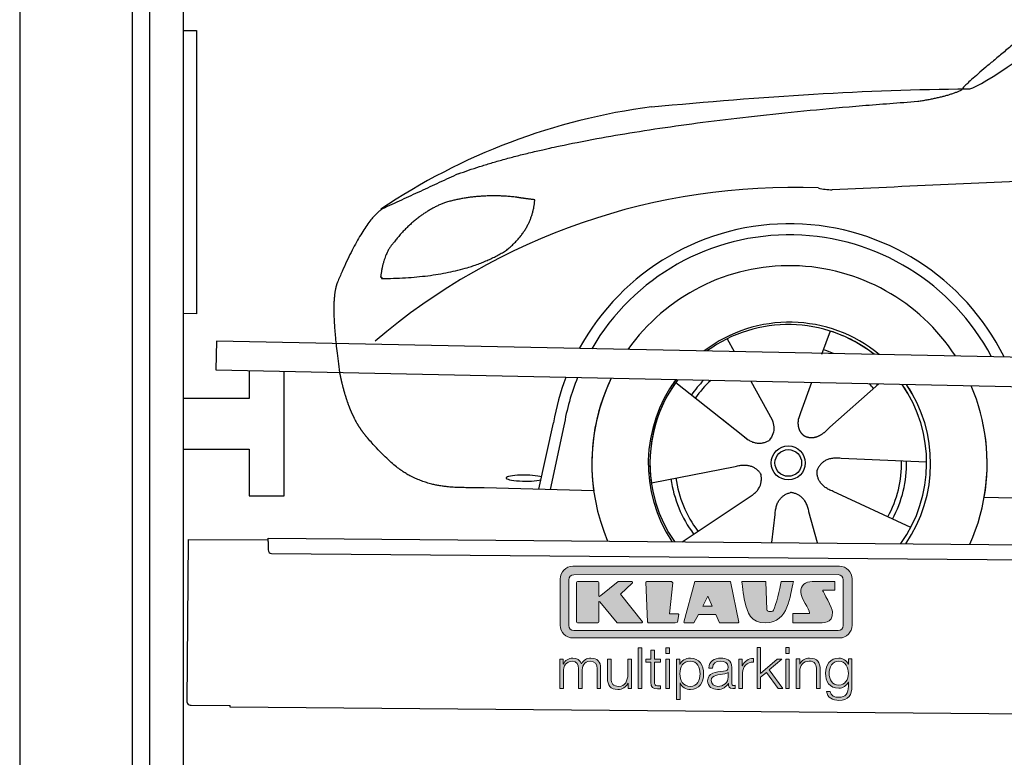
# Model space of a CAD drawing. Header units: millimetres. Extents: x -411 to 6777, y 0 to 6177.
# Tile 2 of 6: x 0 to 1744, y 3656 to 4961. Entities that reach past the tile are written whole.
import ezdxf

# ---------------------------------------------------------------- set-up
doc = ezdxf.new("R2010")
doc.units = ezdxf.units.MM
for name, color, linetype, lineweight in [('car', 10, 'Continuous', 25), ('Gebäude', 7, 'Continuous', 25), ('Logo', 7, 'Continuous', 25), ('Plattform', 7, 'Continuous', 25), ('Ständer hinten', 7, 'Continuous', 25)]:
    doc.layers.add(name, color=color, linetype=linetype, lineweight=lineweight)

# ---------------------------------------------------------------- blocks, each defined once
blk = doc.blocks.new('Car')
at = {"layer": 'car'}
for p, q in [((1394.6, 4423), (1379.9, 4381.1)), ((1212.5, 4407.6), (1225.2, 4385.1)), ((1212.6, 4407.6), (1225.3, 4385.1)), ((1122.2, 4329.6), (1241.7, 4236.6)), ((1254.8, 4332.9), (1293.3, 4264.7)), ((1362.5, 4331.6), (1343.5, 4277.7)), ((1481.7, 4330.2), (1395.6, 4252.7)), ((1343.5, 4277.7), (1339.8, 4267.3)), ((881.6, 4138.2), (906.2, 4256.1)), ((1204.3, 4265.7), (1250.8, 4229.5)), ((924.7, 4250.9), (901.2, 4137.9)), ((1567.7, 4192.7), (1416.3, 4197.7)), ((1080.6, 4151.6), (1228.9, 4181.8)), ((978.6, 4136.5), (784.4, 4140)), ((1540.5, 4076.5), (1402.7, 4139.2)), ((1136, 4047.8), (1252.2, 4126.5)), ((1670.3, 4131.7), (3719.2, 4097)), ((1294.7, 4047.8), (1300.3, 4097.4)), ((1375.9, 4047.9), (1360.1, 4102.5))]:
    blk.add_line(p, q, dxfattribs=at)
for radius in [30.1, 23.6]:
    blk.add_circle((1322.7, 4188.8), radius, dxfattribs=at)
for centre, radius, start, end in [((1231.7, 3705.6), 1122.3, 98.0395, 124.4377), ((1336.4, 3535.3), 1141.2, 88.2487, 130.916), ((1397.7, 4790.3), 117.4, 256.9855, 269.1884), ((1324.8, 4187.9), 424.2, 26.9197, 151.8432), ((1324.6, 4187.7), 404.8, 28.396, 150.3669), ((1324.8, 4187.9), 350, 33.4585, 145.3045), ((1324.8, 4187.9), 250, 51.0494, 127.7135), ((1322.7, 4188.8), 245, 52.2371, 126.5259), ((1322.7, 4188.8), 245, 52.2371, 72.9266), ((1322.7, 4188.8), 209.6, 68.0621, 73.3995), ((1324.8, 4187.9), 424.2, 159.4632, 170.7471), ((1324.8, 4187.9), 424.2, 159.4632, 170.7471), ((1324.6, 4187.7), 404.8, 158.434, 171.0238), ((1324.8, 4187.9), 350, 155.0104, 203.6179), ((1324.8, 4187.9), 350, 155.0104, 188.4487), ((1324.8, 4187.9), 350, 155.0104, 157.8717), ((1324.8, 4187.9), 250, 144.1237, 214.1037), ((1322.7, 4188.8), 245, 143.5289, 188.7348), ((1322.7, 4188.8), 245, 144.9266, 215.1376), ((1324.8, 4187.9), 250, 144.1237, 148.496), ((1322.7, 4188.8), 245, 143.5289, 148.0172), ((1322.7, 4188.8), 209.6, 136.2024, 145.3995), ((1322.7, 4188.8), 200.6, 133.7482, 145.5463), ((1322.7, 4188.8), 200.6, 41.6402, 44.9032), ((1322.7, 4188.8), 200.6, 41.6402, 44.9032), ((1322.7, 4188.8), 209.6, 41.655, 42.449), ((1322.7, 4188.8), 245, 30.7457, 35.1225), ((1322.7, 4188.8), 245, 324.9119, 35.1225), ((1324.8, 4187.9), 250, 30.267, 34.5277), ((1324.8, 4187.9), 250, 325.9458, 34.5277), ((1324.8, 4187.9), 350, 350.7505, 23.641), ((1324.8, 4187.9), 350, 350.7505, 23.641), ((1324.8, 4187.9), 350, 336.4317, 11.924), ((1322.7, 4188.8), 200.6, 332.1152, 1.5463), ((1322.7, 4188.8), 209.6, 332.262, 1.3995), ((1322.7, 4188.8), 209.6, 188.262, 217.3995), ((1322.7, 4188.8), 200.6, 188.1152, 217.5463)]:
    blk.add_arc(centre, radius, start, end, dxfattribs=at)
blk.add_ellipse((856.9, 4157.7), major_axis=(33.6, 0), ratio=0.157274, start_param=0.513473, end_param=5.704241, dxfattribs=at)
for points, degree in [([(1633.7, 4853.7), (1669.4, 4850.2), (1969.3, 5101.8), (2146.8, 5212.4)], 3), ([(1929.7, 5107.4), (1849.1, 5046.2), (1747.5, 4961.8), (1619.2, 4855.4), (1625.1, 4853.5)], 4), ([(1074.8, 4816.9), (1270.9, 4836.7), (1456, 4851.4), (1633.7, 4853.7)], 3), ([(1546, 4831), (1599.1, 4839.3), (1624.8, 4852.5)], 2), ([(733.6, 4695.1), (969.4, 4783.8), (1546, 4831)], 2), ([(4704.7, 4787), (3828, 4807.4), (1396, 4672.9)], 2), ([(733.6, 4695.1), (600, 4632)], 1), ([(836.9, 4654.7), (769.3, 4661.9), (710, 4643.8)], 2), ([(710, 4643.8), (658, 4622.6), (620.4, 4572.3)], 2), ([(820.6, 4561.1), (866.3, 4598.6), (869.6, 4650.4)], 2), ([(869.6, 4650.4), (851.8, 4652.3), (836.9, 4654.7)], 2), ([(600, 4632), (565.5, 4608.9), (521.5, 4501.3)], 2), ([(620.4, 4572.3), (602.3, 4552.3), (597.9, 4511)], 2), ([(599.2, 4508.7), (743.9, 4510.6), (820.6, 4561.1)], 2), ([(521.5, 4501.3), (515.2, 4485.4), (513.3, 4456.9), (514.7, 4424.6), (526.6, 4341.5)], 4), ([(597.9, 4511), (601.3, 4510.9), (599.2, 4508.7)], 2), ([(1241.7, 4236.6), (1265.2, 4214.9), (1288.4, 4228.5)], 2), ([(1416.3, 4197.7), (1384.6, 4201.4), (1373.8, 4176.8)], 2), ([(1228.9, 4181.8), (1259.6, 4190.8), (1274.4, 4168.4)], 2), ([(1252.2, 4126.5), (1280.1, 4142.2), (1274.4, 4168.4)], 2), ([(1402.7, 4139.2), (1372.6, 4150), (1373.8, 4176.8)], 2), ([(1300.3, 4097.4), (1301.2, 4129.4), (1327.1, 4136.5)], 2), ([(1360.1, 4102.5), (1353.9, 4133.8), (1327.1, 4136.5)], 2)]:
    blk.add_open_spline(points, degree=degree, dxfattribs=at)
for points, degree, knots in [([(526.6, 4341.5), (527.5, 4337.2), (528.4, 4333), (529.4, 4328.9), (530.4, 4324.9), (534.1, 4310.1), (538.2, 4296.4), (542.7, 4284), (547.6, 4272.7)], 4, [0.4914944, 0.4914944, 0.4914944, 0.4914944, 0.4914944, 0.5422469, 0.5422469, 0.5422469, 0.5422469, 0.728655, 0.728655, 0.728655, 0.728655, 0.728655]), ([(547.3, 4273.4), (548.7, 4270.2), (550.1, 4267.1), (551.6, 4264.2), (553.1, 4261.3), (558.8, 4250.2), (564.8, 4240.9), (571.2, 4233), (577.7, 4225.6)], 4, [0.7288005, 0.7288005, 0.7288005, 0.7288005, 0.7288005, 0.7843928, 0.7843928, 0.7843928, 0.7843928, 1, 1, 1, 1, 1]), ([(1293.3, 4264.7), (1295, 4260.6), (1296, 4256.6), (1296.4, 4252.7), (1297.1, 4244.1), (1294.4, 4236), (1288.4, 4228.5)], 3, [0.2167758, 0.2167758, 0.2167758, 0.2167758, 0.4600873, 0.4600873, 0.4600873, 1, 1, 1, 1]), ([(1339.8, 4267.3), (1339.3, 4264.2), (1339.1, 4261.2), (1339.1, 4258.3), (1339.5, 4255.4), (1340.3, 4249.7), (1342.4, 4244.3), (1346, 4239.9), (1350.9, 4236.9)], 4, [0.3191838, 0.3191838, 0.3191838, 0.3191838, 0.3191838, 0.5438253, 0.5438253, 0.5438253, 0.5438253, 1, 1, 1, 1, 1]), ([(1395.6, 4252.7), (1395.6, 4252.7), (1395.6, 4252.7), (1395.6, 4252.7), (1395.6, 4252.7), (1386.6, 4242.9), (1376, 4232.9), (1361.7, 4230.3), (1350.9, 4236.9)], 4, [-0.000003, -0.000003, -0.000003, -0.000003, -0.000003, 0, 0, 0, 0, 1, 1, 1, 1, 1]), ([(784.4, 4140), (759.7, 4140.4), (704.1, 4136.3), (667.9, 4149.9), (624, 4174.6), (577.7, 4225.6)], 4, [0, 0, 0, 0, 0, 0.597866, 1, 1, 1, 1, 1])]:
    blk.add_open_spline(points, degree=degree, knots=knots, dxfattribs=at)
blk = doc.blocks.new('KLAUS')
at = {"layer": 'Logo'}
h = blk.add_hatch(color=8, dxfattribs=at)
h.dxf.hatch_style = 2
edge = h.paths.add_edge_path()
edge.add_spline(control_points=[(3.6, 29.09), (2.88, 29.09), (2.3, 28.51), (2.3, 27.8), (2.3, 27.8), (2.3, 16.11), (2.3, 16.11), (2.3, 15.39), (2.88, 14.81), (3.6, 14.81), (3.6, 14.81), (71.16, 14.81), (71.16, 14.81), (71.88, 14.81), (72.46, 15.39), (72.46, 16.11), (72.46, 16.11), (72.46, 27.8), (72.46, 27.8), (72.46, 28.51), (71.88, 29.09), (71.16, 29.09), (71.16, 29.09), (3.6, 29.09), (3.6, 29.09), (3.6, 29.09), (3.6, 29.09), (3.6, 29.09)], knot_values=[0, 0, 0, 0, 1, 1, 1, 2, 2, 2, 3, 3, 3, 4, 4, 4, 5, 5, 5, 6, 6, 6, 7, 7, 7, 8, 8, 8, 9, 9, 9, 9], degree=3, periodic=0)
edge = h.paths.add_edge_path()
edge.add_spline(control_points=[(3.35, 31.23), (3.35, 31.23), (71.47, 31.23), (71.47, 31.23), (73.26, 31.23), (74.71, 29.77), (74.71, 27.99), (74.71, 27.99), (74.71, 16.17), (74.71, 16.17), (74.71, 14.38), (73.26, 12.93), (71.47, 12.93), (71.47, 12.93), (3.35, 12.93), (3.35, 12.93), (1.56, 12.93), (0.11, 14.38), (0.11, 16.17), (0.11, 16.17), (0.11, 27.99), (0.11, 27.99), (0.11, 29.77), (1.56, 31.23), (3.35, 31.23), (3.35, 31.23), (3.35, 31.23), (3.35, 31.23)], knot_values=[0, 0, 0, 0, 1, 1, 1, 2, 2, 2, 3, 3, 3, 4, 4, 4, 5, 5, 5, 6, 6, 6, 7, 7, 7, 8, 8, 8, 9, 9, 9, 9], degree=3, periodic=0)
h = blk.add_hatch(color=8, dxfattribs=at)
h.dxf.hatch_style = 2
edge = h.paths.add_edge_path()
edge.add_spline(control_points=[(4.5, 27.33), (4.5, 27.33), (9.7, 27.33), (9.7, 27.33), (9.84, 27.33), (9.96, 27.22), (9.96, 27.08), (9.96, 27.08), (9.96, 23.69), (9.96, 23.69), (9.96, 23.69), (9.94, 23.64), (10.04, 23.59), (10.14, 23.53), (10.2, 23.57), (10.2, 23.57), (10.2, 23.57), (10.51, 23.75), (10.51, 23.75), (10.51, 23.75), (14.94, 27.33), (14.94, 27.33), (14.94, 27.33), (18.41, 27.33), (18.41, 27.33), (18.41, 27.33), (18.49, 27.33), (18.56, 27.2), (18.65, 27.04), (18.53, 26.91), (18.53, 26.91), (18.53, 26.91), (15.49, 24.11), (15.49, 24.11), (15.49, 24.11), (21.14, 17.06), (21.14, 17.06), (21.14, 17.06), (21.13, 16.91), (21.13, 16.91), (21.08, 16.84), (20.99, 16.82), (20.99, 16.82), (20.99, 16.82), (14.7, 16.82), (14.7, 16.82), (14.7, 16.82), (10.26, 22.17), (10.26, 22.17), (10.26, 22.17), (10.19, 22.24), (10.08, 22.21), (9.97, 22.18), (9.96, 22.11), (9.96, 22.11), (9.96, 22.11), (9.96, 17.08), (9.96, 17.08), (9.96, 16.94), (9.84, 16.82), (9.7, 16.82), (9.7, 16.82), (4.5, 16.82), (4.5, 16.82), (4.36, 16.82), (4.25, 16.94), (4.25, 17.08), (4.25, 17.08), (4.25, 27.08), (4.25, 27.08), (4.25, 27.22), (4.36, 27.33), (4.5, 27.33), (4.5, 27.33), (4.5, 27.33), (4.5, 27.33)], knot_values=[0, 0, 0, 0, 1, 1, 1, 2, 2, 2, 3, 3, 3, 4, 4, 4, 5, 5, 5, 6, 6, 6, 7, 7, 7, 8, 8, 8, 9, 9, 9, 10, 10, 10, 11, 11, 11, 12, 12, 12, 13, 13, 13, 14, 14, 14, 15, 15, 15, 16, 16, 16, 17, 17, 17, 18, 18, 18, 19, 19, 19, 20, 20, 20, 21, 21, 21, 22, 22, 22, 23, 23, 23, 24, 24, 24, 25, 25, 25, 25], degree=3, periodic=0)
h = blk.add_hatch(color=8, dxfattribs=at)
h.dxf.hatch_style = 2
h.paths.add_polyline_path([(22.42, 17.06), (21.97, 27.15), (22.24, 27.33), (28.55, 27.33), (28.86, 26.97), (28.01, 19.08), (30.26, 19.07), (30.44, 18.95), (30.08, 16.95), (29.49, 16.82), (22.6, 16.82)])
h = blk.add_hatch(color=8, dxfattribs=at)
h.paths.add_polyline_path([(36.52, 21.01), (38.93, 21.01), (37.87, 23.57)])
h.paths.add_polyline_path([(34.52, 27.33), (43.65, 27.33), (45.76, 16.94), (45.57, 16.82), (40.83, 16.82), (39.89, 18.95), (35.42, 18.95), (34.27, 16.82), (31.78, 16.82), (31.66, 17)])
h = blk.add_hatch(color=8, dxfattribs=at)
h.dxf.hatch_style = 2
edge = h.paths.add_edge_path()
edge.add_spline(control_points=[(52.69, 27.32), (52.69, 27.32), (52.88, 20.14), (52.88, 20.14), (53.01, 19.89), (53.2, 19.77), (53.43, 19.71), (53.91, 19.59), (54.43, 19.57), (54.64, 20.03), (55.23, 21.34), (56.27, 25.45), (56.6, 27.33), (56.6, 27.33), (59.77, 27.33), (59.77, 27.33), (58.77, 23.9), (58.56, 16.82), (52.63, 16.76), (48.72, 16.72), (48.01, 19.35), (47.27, 22.24), (46.89, 23.68), (46.54, 27.33), (46.54, 27.33), (46.54, 27.33), (52.69, 27.32), (52.69, 27.32), (52.69, 27.32), (52.69, 27.32), (52.69, 27.32)], knot_values=[0, 0, 0, 0, 1, 1, 1, 2, 2, 2, 3, 3, 3, 4, 4, 4, 5, 5, 5, 6, 6, 6, 7, 7, 7, 8, 8, 8, 9, 9, 9, 10, 10, 10, 10], degree=3, periodic=0)
h = blk.add_hatch(color=8, dxfattribs=at)
h.dxf.hatch_style = 2
edge = h.paths.add_edge_path()
edge.add_spline(control_points=[(64.46, 27.33), (64.46, 27.33), (70.31, 27.33), (70.31, 27.33), (70.31, 26.52), (70.31, 26.02), (70.31, 25.12), (70.31, 25.12), (67.3, 25.12), (67.3, 25.12), (67.24, 25.04), (67.25, 25.11), (67.25, 24.91), (67.25, 24.88), (69.73, 20.38), (69.73, 19.57), (69.73, 16.4), (67.22, 16.81), (65.9, 16.82), (65.9, 16.82), (59.59, 16.82), (59.59, 16.82), (59.59, 17.76), (59.59, 18.23), (59.59, 19.14), (59.59, 19.14), (63.75, 19.14), (63.75, 19.14), (63.82, 19.22), (63.81, 19.11), (63.81, 19.31), (63.81, 20.32), (61.58, 23.06), (61.58, 24.63), (61.58, 26.33), (62.83, 27.34), (64.46, 27.33), (64.46, 27.33), (64.46, 27.33), (64.46, 27.33)], knot_values=[0, 0, 0, 0, 1, 1, 1, 2, 2, 2, 3, 3, 3, 4, 4, 4, 5, 5, 5, 6, 6, 6, 7, 7, 7, 8, 8, 8, 9, 9, 9, 10, 10, 10, 11, 11, 11, 12, 12, 12, 13, 13, 13, 13], degree=3, periodic=0)
h = blk.add_hatch(color=30, dxfattribs=at)
h.dxf.hatch_style = 2
h.paths.add_polyline_path([(20.07, 0), (20.99, 0), (20.99, 10.45), (20.07, 10.45)])
h = blk.add_hatch(color=30, dxfattribs=at)
h.paths.add_polyline_path([(27.1, 0), (28.03, 0), (28.03, 7.55), (27.1, 7.55)])
h.paths.add_polyline_path([(27.1, 8.98), (28.03, 8.98), (28.03, 10.45), (27.1, 10.45)])
h = blk.add_hatch(color=30, dxfattribs=at)
h.dxf.hatch_style = 2
h.paths.add_polyline_path([(50.4, 0), (51.32, 0), (51.32, 2.87), (52.82, 4.11), (55.8, 0), (56.96, 0), (53.52, 4.76), (56.74, 7.55), (55.51, 7.55), (51.32, 3.89), (51.32, 10.45), (50.4, 10.45)])
h = blk.add_hatch(color=30, dxfattribs=at)
h.paths.add_polyline_path([(57.74, 0), (58.66, 0), (58.66, 7.55), (57.74, 7.55)])
h.paths.add_polyline_path([(57.74, 8.98), (58.66, 8.98), (58.66, 10.45), (57.74, 10.45)])
h = blk.add_hatch(color=30, dxfattribs=at)
h.dxf.hatch_style = 2
edge = h.paths.add_edge_path()
edge.add_spline(control_points=[(0, 0), (0, 0), (0.92, 0), (0.92, 0), (0.92, 0), (0.92, 4.22), (0.92, 4.22), (0.94, 5.8), (1.58, 7), (3.18, 7), (4.35, 7), (4.77, 6.15), (4.76, 5.12), (4.76, 5.12), (4.76, 0), (4.76, 0), (4.76, 0), (5.68, 0), (5.68, 0), (5.68, 0), (5.68, 4.27), (5.68, 4.27), (5.68, 5.68), (6.14, 7), (7.73, 7), (9.05, 7), (9.52, 6.32), (9.52, 5.08), (9.52, 5.08), (9.52, 0), (9.52, 0), (9.52, 0), (10.44, 0), (10.44, 0), (10.44, 0), (10.44, 5.12), (10.44, 5.12), (10.44, 6.91), (9.59, 7.77), (7.94, 7.77), (6.94, 7.77), (5.99, 7.29), (5.54, 6.3), (5.26, 7.29), (4.36, 7.77), (3.37, 7.77), (2.17, 7.77), (1.38, 7.19), (0.89, 6.28), (0.89, 6.28), (0.85, 6.28), (0.85, 6.28), (0.85, 6.28), (0.85, 7.55), (0.85, 7.55), (0.85, 7.55), (0, 7.55), (0, 7.55), (0, 7.55), (0, 0), (0, 0), (0, 0), (0, 0), (0, 0)], knot_values=[0, 0, 0, 0, 1, 1, 1, 2, 2, 2, 3, 3, 3, 4, 4, 4, 5, 5, 5, 6, 6, 6, 7, 7, 7, 8, 8, 8, 9, 9, 9, 10, 10, 10, 11, 11, 11, 12, 12, 12, 13, 13, 13, 14, 14, 14, 15, 15, 15, 16, 16, 16, 17, 17, 17, 18, 18, 18, 19, 19, 19, 20, 20, 20, 21, 21, 21, 21], degree=3, periodic=0)
h = blk.add_hatch(color=30, dxfattribs=at)
h.dxf.hatch_style = 2
edge = h.paths.add_edge_path()
edge.add_spline(control_points=[(18.31, 7.55), (18.31, 7.55), (17.39, 7.55), (17.39, 7.55), (17.39, 7.55), (17.39, 3.59), (17.39, 3.59), (17.39, 2.05), (16.7, 0.56), (15.12, 0.56), (13.66, 0.56), (13.15, 1.27), (13.1, 2.64), (13.1, 2.64), (13.1, 7.55), (13.1, 7.55), (13.1, 7.55), (12.18, 7.55), (12.18, 7.55), (12.18, 7.55), (12.18, 2.65), (12.18, 2.65), (12.18, 0.89), (12.93, -0.22), (14.83, -0.22), (15.96, -0.22), (16.95, 0.35), (17.44, 1.36), (17.44, 1.36), (17.47, 1.36), (17.47, 1.36), (17.47, 1.36), (17.47, 0), (17.47, 0), (17.47, 0), (18.31, 0), (18.31, 0), (18.31, 0), (18.31, 7.55), (18.31, 7.55), (18.31, 7.55), (18.31, 7.55), (18.31, 7.55)], knot_values=[0, 0, 0, 0, 1, 1, 1, 2, 2, 2, 3, 3, 3, 4, 4, 4, 5, 5, 5, 6, 6, 6, 7, 7, 7, 8, 8, 8, 9, 9, 9, 10, 10, 10, 11, 11, 11, 12, 12, 12, 13, 13, 13, 14, 14, 14, 14], degree=3, periodic=0)
h = blk.add_hatch(color=30, dxfattribs=at)
h.dxf.hatch_style = 2
edge = h.paths.add_edge_path()
edge.add_spline(control_points=[(24.22, 9.82), (24.22, 9.82), (23.3, 9.82), (23.3, 9.82), (23.3, 9.82), (23.3, 7.55), (23.3, 7.55), (23.3, 7.55), (21.98, 7.55), (21.98, 7.55), (21.98, 7.55), (21.98, 6.78), (21.98, 6.78), (21.98, 6.78), (23.3, 6.78), (23.3, 6.78), (23.3, 6.78), (23.3, 1.61), (23.3, 1.61), (23.28, 0.32), (23.71, -0.09), (24.94, -0.09), (25.22, -0.09), (25.48, -0.06), (25.76, -0.06), (25.76, -0.06), (25.76, 0.73), (25.76, 0.73), (25.5, 0.7), (25.23, 0.69), (24.97, 0.69), (24.31, 0.73), (24.22, 1.08), (24.22, 1.68), (24.22, 1.68), (24.22, 6.78), (24.22, 6.78), (24.22, 6.78), (25.76, 6.78), (25.76, 6.78), (25.76, 6.78), (25.76, 7.55), (25.76, 7.55), (25.76, 7.55), (24.22, 7.55), (24.22, 7.55), (24.22, 7.55), (24.22, 9.82), (24.22, 9.82), (24.22, 9.82), (24.22, 9.82), (24.22, 9.82)], knot_values=[0, 0, 0, 0, 1, 1, 1, 2, 2, 2, 3, 3, 3, 4, 4, 4, 5, 5, 5, 6, 6, 6, 7, 7, 7, 8, 8, 8, 9, 9, 9, 10, 10, 10, 11, 11, 11, 12, 12, 12, 13, 13, 13, 14, 14, 14, 15, 15, 15, 16, 16, 16, 17, 17, 17, 17], degree=3, periodic=0)
h = blk.add_hatch(color=30, dxfattribs=at)
edge = h.paths.add_edge_path()
edge.add_spline(control_points=[(35.84, 3.78), (35.84, 2.21), (35.12, 0.56), (33.37, 0.56), (31.4, 0.56), (30.72, 2.21), (30.72, 3.78), (30.72, 5.49), (31.33, 7), (33.37, 7), (35.12, 7), (35.84, 5.34), (35.84, 3.78), (35.84, 3.78), (35.84, 3.78), (35.84, 3.78)], knot_values=[0, 0, 0, 0, 1, 1, 1, 2, 2, 2, 3, 3, 3, 4, 4, 4, 5, 5, 5, 5], degree=3, periodic=0)
edge = h.paths.add_edge_path()
edge.add_spline(control_points=[(29.79, -2.8), (29.79, -2.8), (30.72, -2.8), (30.72, -2.8), (30.72, -2.8), (30.72, 1.43), (30.72, 1.43), (30.72, 1.43), (30.74, 1.43), (30.74, 1.43), (31.14, 0.35), (32.24, -0.22), (33.37, -0.22), (35.66, -0.22), (36.76, 1.64), (36.76, 3.78), (36.76, 5.91), (35.66, 7.77), (33.37, 7.77), (32.15, 7.77), (31.1, 7.14), (30.67, 6.12), (30.67, 6.12), (30.64, 6.12), (30.64, 6.12), (30.64, 6.12), (30.64, 7.55), (30.64, 7.55), (30.64, 7.55), (29.79, 7.55), (29.79, 7.55), (29.79, 7.55), (29.79, -2.8), (29.79, -2.8), (29.79, -2.8), (29.79, -2.8), (29.79, -2.8)], knot_values=[0, 0, 0, 0, 1, 1, 1, 2, 2, 2, 3, 3, 3, 4, 4, 4, 5, 5, 5, 6, 6, 6, 7, 7, 7, 8, 8, 8, 9, 9, 9, 10, 10, 10, 11, 11, 11, 12, 12, 12, 12], degree=3, periodic=0)
h = blk.add_hatch(color=30, dxfattribs=at)
edge = h.paths.add_edge_path()
edge.add_spline(control_points=[(43.03, 2.93), (43.04, 1.45), (41.8, 0.56), (40.39, 0.56), (39.53, 0.56), (38.71, 1.13), (38.71, 2.05), (38.71, 3.53), (40.66, 3.51), (42.22, 3.79), (42.47, 3.84), (42.88, 3.91), (43, 4.13), (43, 4.13), (43.03, 4.13), (43.03, 4.13), (43.03, 4.13), (43.03, 2.93), (43.03, 2.93), (43.03, 2.93), (43.03, 2.93), (43.03, 2.93)], knot_values=[0, 0, 0, 0, 1, 1, 1, 2, 2, 2, 3, 3, 3, 4, 4, 4, 5, 5, 5, 6, 6, 6, 7, 7, 7, 7], degree=3, periodic=0)
edge = h.paths.add_edge_path()
edge.add_spline(control_points=[(39.03, 5.24), (39.06, 6.47), (39.91, 7), (41.05, 7), (42.14, 7), (43.03, 6.69), (43.03, 5.45), (43.03, 4.61), (42.6, 4.51), (41.84, 4.42), (39.85, 4.19), (37.79, 4.11), (37.79, 1.99), (37.79, 0.47), (38.93, -0.22), (40.32, -0.22), (41.77, -0.22), (42.43, 0.34), (43.07, 1.32), (43.07, 1.32), (43.1, 1.32), (43.1, 1.32), (43.1, 0.53), (43.25, 0), (44.19, 0), (44.43, 0), (44.58, 0.01), (44.79, 0.06), (44.79, 0.06), (44.79, 0.83), (44.79, 0.83), (44.71, 0.81), (44.6, 0.78), (44.49, 0.78), (44.13, 0.78), (43.95, 0.98), (43.95, 1.33), (43.95, 1.33), (43.95, 5.34), (43.95, 5.34), (43.95, 7.36), (42.5, 7.77), (41.17, 7.77), (39.44, 7.77), (38.2, 7.01), (38.11, 5.24), (38.11, 5.24), (39.03, 5.24), (39.03, 5.24), (39.03, 5.24), (39.03, 5.24), (39.03, 5.24)], knot_values=[0, 0, 0, 0, 1, 1, 1, 2, 2, 2, 3, 3, 3, 4, 4, 4, 5, 5, 5, 6, 6, 6, 7, 7, 7, 8, 8, 8, 9, 9, 9, 10, 10, 10, 11, 11, 11, 12, 12, 12, 13, 13, 13, 14, 14, 14, 15, 15, 15, 16, 16, 16, 17, 17, 17, 17], degree=3, periodic=0)
h = blk.add_hatch(color=30, dxfattribs=at)
h.dxf.hatch_style = 2
edge = h.paths.add_edge_path()
edge.add_spline(control_points=[(45.79, 0), (45.79, 0), (46.71, 0), (46.71, 0), (46.71, 0), (46.71, 4.03), (46.71, 4.03), (46.71, 5.59), (47.85, 6.82), (49.52, 6.73), (49.52, 6.73), (49.52, 7.66), (49.52, 7.66), (48.16, 7.72), (47.14, 7), (46.67, 5.78), (46.67, 5.78), (46.64, 5.78), (46.64, 5.78), (46.64, 5.78), (46.64, 7.55), (46.64, 7.55), (46.64, 7.55), (45.79, 7.55), (45.79, 7.55), (45.79, 7.55), (45.79, 0), (45.79, 0), (45.79, 0), (45.79, 0), (45.79, 0)], knot_values=[0, 0, 0, 0, 1, 1, 1, 2, 2, 2, 3, 3, 3, 4, 4, 4, 5, 5, 5, 6, 6, 6, 7, 7, 7, 8, 8, 8, 9, 9, 9, 10, 10, 10, 10], degree=3, periodic=0)
h = blk.add_hatch(color=30, dxfattribs=at)
h.dxf.hatch_style = 2
edge = h.paths.add_edge_path()
edge.add_spline(control_points=[(60.41, 0), (60.41, 0), (61.33, 0), (61.33, 0), (61.33, 0), (61.33, 4.41), (61.33, 4.41), (61.36, 5.89), (62.24, 7), (63.7, 7), (65.2, 7), (65.62, 6.02), (65.62, 4.71), (65.62, 4.71), (65.62, 0), (65.62, 0), (65.62, 0), (66.54, 0), (66.54, 0), (66.54, 0), (66.54, 4.86), (66.54, 4.86), (66.54, 6.66), (65.9, 7.77), (63.78, 7.77), (62.71, 7.77), (61.7, 7.16), (61.36, 6.25), (61.36, 6.25), (61.33, 6.25), (61.33, 6.25), (61.33, 6.25), (61.33, 7.55), (61.33, 7.55), (61.33, 7.55), (60.41, 7.55), (60.41, 7.55), (60.41, 7.55), (60.41, 0), (60.41, 0), (60.41, 0), (60.41, 0), (60.41, 0)], knot_values=[0, 0, 0, 0, 1, 1, 1, 2, 2, 2, 3, 3, 3, 4, 4, 4, 5, 5, 5, 6, 6, 6, 7, 7, 7, 8, 8, 8, 9, 9, 9, 10, 10, 10, 11, 11, 11, 12, 12, 12, 13, 13, 13, 14, 14, 14, 14], degree=3, periodic=0)
h = blk.add_hatch(color=30, dxfattribs=at)
edge = h.paths.add_edge_path()
edge.add_spline(control_points=[(71.32, 0.86), (69.62, 0.86), (68.83, 2.34), (68.83, 3.86), (68.83, 5.43), (69.56, 7), (71.32, 7), (73.06, 7), (73.75, 5.34), (73.75, 3.86), (73.75, 2.33), (72.91, 0.86), (71.32, 0.86), (71.32, 0.86), (71.32, 0.86), (71.32, 0.86)], knot_values=[0, 0, 0, 0, 1, 1, 1, 2, 2, 2, 3, 3, 3, 4, 4, 4, 5, 5, 5, 5], degree=3, periodic=0)
edge = h.paths.add_edge_path()
edge.add_spline(control_points=[(74.67, 7.55), (74.67, 7.55), (73.75, 7.55), (73.75, 7.55), (73.75, 7.55), (73.75, 6.25), (73.75, 6.25), (73.75, 6.25), (73.72, 6.25), (73.72, 6.25), (73.35, 7.09), (72.41, 7.77), (71.32, 7.77), (69.13, 7.77), (67.9, 6.05), (67.9, 3.97), (67.9, 1.82), (68.9, 0.09), (71.32, 0.09), (72.4, 0.09), (73.29, 0.72), (73.72, 1.64), (73.72, 1.64), (73.75, 1.64), (73.75, 1.64), (73.75, 1.64), (73.75, 0.61), (73.75, 0.61), (73.75, -1.23), (73.01, -2.24), (71.32, -2.24), (70.29, -2.24), (69.31, -1.85), (69.1, -0.73), (69.1, -0.73), (68.18, -0.73), (68.18, -0.73), (68.31, -2.34), (69.81, -3.02), (71.32, -3.02), (73.79, -3.02), (74.65, -1.64), (74.67, 0.61), (74.67, 0.61), (74.67, 7.55), (74.67, 7.55), (74.67, 7.55), (74.67, 7.55), (74.67, 7.55)], knot_values=[0, 0, 0, 0, 1, 1, 1, 2, 2, 2, 3, 3, 3, 4, 4, 4, 5, 5, 5, 6, 6, 6, 7, 7, 7, 8, 8, 8, 9, 9, 9, 10, 10, 10, 11, 11, 11, 12, 12, 12, 13, 13, 13, 14, 14, 14, 15, 15, 15, 16, 16, 16, 16], degree=3, periodic=0)
at = {"layer": 'Logo', "lineweight": 0}
for points in [[(22.42, 17.06), (21.97, 27.15), (22.24, 27.33), (28.55, 27.33), (28.86, 26.97), (28.01, 19.08), (30.26, 19.07), (30.44, 18.95), (30.08, 16.95), (29.49, 16.82), (22.6, 16.82), (22.42, 17.06), (22.42, 17.06)], [(34.52, 27.33), (43.65, 27.33), (45.76, 16.94), (45.57, 16.82), (40.83, 16.82), (39.89, 18.95), (35.42, 18.95), (34.27, 16.82), (31.78, 16.82), (31.66, 17), (34.52, 27.33), (34.52, 27.33)], [(36.52, 21.01), (38.93, 21.01), (37.87, 23.57), (36.52, 21.01), (36.52, 21.01)], [(20.07, 0), (20.99, 0), (20.99, 10.45), (20.07, 10.45), (20.07, 0), (20.07, 0)], [(27.1, 8.98), (28.03, 8.98), (28.03, 10.45), (27.1, 10.45), (27.1, 8.98), (27.1, 8.98)], [(50.4, 0), (51.32, 0), (51.32, 2.87), (52.82, 4.11), (55.8, 0), (56.96, 0), (53.52, 4.76), (56.74, 7.55), (55.51, 7.55), (51.32, 3.89), (51.32, 10.45), (50.4, 10.45), (50.4, 0), (50.4, 0)], [(57.74, 8.98), (58.66, 8.98), (58.66, 10.45), (57.74, 10.45), (57.74, 8.98), (57.74, 8.98)], [(27.1, 0), (28.03, 0), (28.03, 7.55), (27.1, 7.55), (27.1, 0), (27.1, 0)], [(57.74, 0), (58.66, 0), (58.66, 7.55), (57.74, 7.55), (57.74, 0), (57.74, 0)]]:
    blk.add_lwpolyline(points, dxfattribs=at)
for points, knots in [([(3.35, 31.23), (3.35, 31.23), (71.47, 31.23), (71.47, 31.23), (73.26, 31.23), (74.71, 29.77), (74.71, 27.99), (74.71, 27.99), (74.71, 16.17), (74.71, 16.17), (74.71, 14.38), (73.26, 12.93), (71.47, 12.93), (71.47, 12.93), (3.35, 12.93), (3.35, 12.93), (1.56, 12.93), (0.11, 14.38), (0.11, 16.17), (0.11, 16.17), (0.11, 27.99), (0.11, 27.99), (0.11, 29.77), (1.56, 31.23), (3.35, 31.23), (3.35, 31.23), (3.35, 31.23), (3.35, 31.23)], [0, 0, 0, 0, 1, 1, 1, 2, 2, 2, 3, 3, 3, 4, 4, 4, 5, 5, 5, 6, 6, 6, 7, 7, 7, 8, 8, 8, 9, 9, 9, 9]), ([(3.6, 29.09), (2.88, 29.09), (2.3, 28.51), (2.3, 27.8), (2.3, 27.8), (2.3, 16.11), (2.3, 16.11), (2.3, 15.39), (2.88, 14.81), (3.6, 14.81), (3.6, 14.81), (71.16, 14.81), (71.16, 14.81), (71.88, 14.81), (72.46, 15.39), (72.46, 16.11), (72.46, 16.11), (72.46, 27.8), (72.46, 27.8), (72.46, 28.51), (71.88, 29.09), (71.16, 29.09), (71.16, 29.09), (3.6, 29.09), (3.6, 29.09), (3.6, 29.09), (3.6, 29.09), (3.6, 29.09)], [0, 0, 0, 0, 1, 1, 1, 2, 2, 2, 3, 3, 3, 4, 4, 4, 5, 5, 5, 6, 6, 6, 7, 7, 7, 8, 8, 8, 9, 9, 9, 9]), ([(4.5, 27.33), (4.5, 27.33), (9.7, 27.33), (9.7, 27.33), (9.84, 27.33), (9.96, 27.22), (9.96, 27.08), (9.96, 27.08), (9.96, 23.69), (9.96, 23.69), (9.96, 23.69), (9.94, 23.64), (10.04, 23.59), (10.14, 23.53), (10.2, 23.57), (10.2, 23.57), (10.2, 23.57), (10.51, 23.75), (10.51, 23.75), (10.51, 23.75), (14.94, 27.33), (14.94, 27.33), (14.94, 27.33), (18.41, 27.33), (18.41, 27.33), (18.41, 27.33), (18.49, 27.33), (18.56, 27.2), (18.65, 27.04), (18.53, 26.91), (18.53, 26.91), (18.53, 26.91), (15.49, 24.11), (15.49, 24.11), (15.49, 24.11), (21.14, 17.06), (21.14, 17.06), (21.14, 17.06), (21.13, 16.91), (21.13, 16.91), (21.08, 16.84), (20.99, 16.82), (20.99, 16.82), (20.99, 16.82), (14.7, 16.82), (14.7, 16.82), (14.7, 16.82), (10.26, 22.17), (10.26, 22.17), (10.26, 22.17), (10.19, 22.24), (10.08, 22.21), (9.97, 22.18), (9.96, 22.11), (9.96, 22.11), (9.96, 22.11), (9.96, 17.08), (9.96, 17.08), (9.96, 16.94), (9.84, 16.82), (9.7, 16.82), (9.7, 16.82), (4.5, 16.82), (4.5, 16.82), (4.36, 16.82), (4.25, 16.94), (4.25, 17.08), (4.25, 17.08), (4.25, 27.08), (4.25, 27.08), (4.25, 27.22), (4.36, 27.33), (4.5, 27.33), (4.5, 27.33), (4.5, 27.33), (4.5, 27.33)], [0, 0, 0, 0, 1, 1, 1, 2, 2, 2, 3, 3, 3, 4, 4, 4, 5, 5, 5, 6, 6, 6, 7, 7, 7, 8, 8, 8, 9, 9, 9, 10, 10, 10, 11, 11, 11, 12, 12, 12, 13, 13, 13, 14, 14, 14, 15, 15, 15, 16, 16, 16, 17, 17, 17, 18, 18, 18, 19, 19, 19, 20, 20, 20, 21, 21, 21, 22, 22, 22, 23, 23, 23, 24, 24, 24, 25, 25, 25, 25]), ([(52.69, 27.32), (52.69, 27.32), (52.88, 20.14), (52.88, 20.14), (53.01, 19.89), (53.2, 19.77), (53.43, 19.71), (53.91, 19.59), (54.43, 19.57), (54.64, 20.03), (55.23, 21.34), (56.27, 25.45), (56.6, 27.33), (56.6, 27.33), (59.77, 27.33), (59.77, 27.33), (58.77, 23.9), (58.56, 16.82), (52.63, 16.76), (48.72, 16.72), (48.01, 19.35), (47.27, 22.24), (46.89, 23.68), (46.54, 27.33), (46.54, 27.33), (46.54, 27.33), (52.69, 27.32), (52.69, 27.32), (52.69, 27.32), (52.69, 27.32), (52.69, 27.32)], [0, 0, 0, 0, 1, 1, 1, 2, 2, 2, 3, 3, 3, 4, 4, 4, 5, 5, 5, 6, 6, 6, 7, 7, 7, 8, 8, 8, 9, 9, 9, 10, 10, 10, 10]), ([(64.46, 27.33), (64.46, 27.33), (70.31, 27.33), (70.31, 27.33), (70.31, 26.52), (70.31, 26.02), (70.31, 25.12), (70.31, 25.12), (67.3, 25.12), (67.3, 25.12), (67.24, 25.04), (67.25, 25.11), (67.25, 24.91), (67.25, 24.88), (69.73, 20.38), (69.73, 19.57), (69.73, 16.4), (67.22, 16.81), (65.9, 16.82), (65.9, 16.82), (59.59, 16.82), (59.59, 16.82), (59.59, 17.76), (59.59, 18.23), (59.59, 19.14), (59.59, 19.14), (63.75, 19.14), (63.75, 19.14), (63.82, 19.22), (63.81, 19.11), (63.81, 19.31), (63.81, 20.32), (61.58, 23.06), (61.58, 24.63), (61.58, 26.33), (62.83, 27.34), (64.46, 27.33), (64.46, 27.33), (64.46, 27.33), (64.46, 27.33)], [0, 0, 0, 0, 1, 1, 1, 2, 2, 2, 3, 3, 3, 4, 4, 4, 5, 5, 5, 6, 6, 6, 7, 7, 7, 8, 8, 8, 9, 9, 9, 10, 10, 10, 11, 11, 11, 12, 12, 12, 13, 13, 13, 13]), ([(0, 0), (0, 0), (0.92, 0), (0.92, 0), (0.92, 0), (0.92, 4.22), (0.92, 4.22), (0.94, 5.8), (1.58, 7), (3.18, 7), (4.35, 7), (4.77, 6.15), (4.76, 5.12), (4.76, 5.12), (4.76, 0), (4.76, 0), (4.76, 0), (5.68, 0), (5.68, 0), (5.68, 0), (5.68, 4.27), (5.68, 4.27), (5.68, 5.68), (6.14, 7), (7.73, 7), (9.05, 7), (9.52, 6.32), (9.52, 5.08), (9.52, 5.08), (9.52, 0), (9.52, 0), (9.52, 0), (10.44, 0), (10.44, 0), (10.44, 0), (10.44, 5.12), (10.44, 5.12), (10.44, 6.91), (9.59, 7.77), (7.94, 7.77), (6.94, 7.77), (5.99, 7.29), (5.54, 6.3), (5.26, 7.29), (4.36, 7.77), (3.37, 7.77), (2.17, 7.77), (1.38, 7.19), (0.89, 6.28), (0.89, 6.28), (0.85, 6.28), (0.85, 6.28), (0.85, 6.28), (0.85, 7.55), (0.85, 7.55), (0.85, 7.55), (0, 7.55), (0, 7.55), (0, 7.55), (0, 0), (0, 0), (0, 0), (0, 0), (0, 0)], [0, 0, 0, 0, 1, 1, 1, 2, 2, 2, 3, 3, 3, 4, 4, 4, 5, 5, 5, 6, 6, 6, 7, 7, 7, 8, 8, 8, 9, 9, 9, 10, 10, 10, 11, 11, 11, 12, 12, 12, 13, 13, 13, 14, 14, 14, 15, 15, 15, 16, 16, 16, 17, 17, 17, 18, 18, 18, 19, 19, 19, 20, 20, 20, 21, 21, 21, 21]), ([(18.31, 7.55), (18.31, 7.55), (17.39, 7.55), (17.39, 7.55), (17.39, 7.55), (17.39, 3.59), (17.39, 3.59), (17.39, 2.05), (16.7, 0.56), (15.12, 0.56), (13.66, 0.56), (13.15, 1.27), (13.1, 2.64), (13.1, 2.64), (13.1, 7.55), (13.1, 7.55), (13.1, 7.55), (12.18, 7.55), (12.18, 7.55), (12.18, 7.55), (12.18, 2.65), (12.18, 2.65), (12.18, 0.89), (12.93, -0.22), (14.83, -0.22), (15.96, -0.22), (16.95, 0.35), (17.44, 1.36), (17.44, 1.36), (17.47, 1.36), (17.47, 1.36), (17.47, 1.36), (17.47, 0), (17.47, 0), (17.47, 0), (18.31, 0), (18.31, 0), (18.31, 0), (18.31, 7.55), (18.31, 7.55), (18.31, 7.55), (18.31, 7.55), (18.31, 7.55)], [0, 0, 0, 0, 1, 1, 1, 2, 2, 2, 3, 3, 3, 4, 4, 4, 5, 5, 5, 6, 6, 6, 7, 7, 7, 8, 8, 8, 9, 9, 9, 10, 10, 10, 11, 11, 11, 12, 12, 12, 13, 13, 13, 14, 14, 14, 14]), ([(24.22, 9.82), (24.22, 9.82), (23.3, 9.82), (23.3, 9.82), (23.3, 9.82), (23.3, 7.55), (23.3, 7.55), (23.3, 7.55), (21.98, 7.55), (21.98, 7.55), (21.98, 7.55), (21.98, 6.78), (21.98, 6.78), (21.98, 6.78), (23.3, 6.78), (23.3, 6.78), (23.3, 6.78), (23.3, 1.61), (23.3, 1.61), (23.28, 0.32), (23.71, -0.09), (24.94, -0.09), (25.22, -0.09), (25.48, -0.06), (25.76, -0.06), (25.76, -0.06), (25.76, 0.73), (25.76, 0.73), (25.5, 0.7), (25.23, 0.69), (24.97, 0.69), (24.31, 0.73), (24.22, 1.08), (24.22, 1.68), (24.22, 1.68), (24.22, 6.78), (24.22, 6.78), (24.22, 6.78), (25.76, 6.78), (25.76, 6.78), (25.76, 6.78), (25.76, 7.55), (25.76, 7.55), (25.76, 7.55), (24.22, 7.55), (24.22, 7.55), (24.22, 7.55), (24.22, 9.82), (24.22, 9.82), (24.22, 9.82), (24.22, 9.82), (24.22, 9.82)], [0, 0, 0, 0, 1, 1, 1, 2, 2, 2, 3, 3, 3, 4, 4, 4, 5, 5, 5, 6, 6, 6, 7, 7, 7, 8, 8, 8, 9, 9, 9, 10, 10, 10, 11, 11, 11, 12, 12, 12, 13, 13, 13, 14, 14, 14, 15, 15, 15, 16, 16, 16, 17, 17, 17, 17]), ([(29.79, -2.8), (29.79, -2.8), (30.72, -2.8), (30.72, -2.8), (30.72, -2.8), (30.72, 1.43), (30.72, 1.43), (30.72, 1.43), (30.74, 1.43), (30.74, 1.43), (31.14, 0.35), (32.24, -0.22), (33.37, -0.22), (35.66, -0.22), (36.76, 1.64), (36.76, 3.78), (36.76, 5.91), (35.66, 7.77), (33.37, 7.77), (32.15, 7.77), (31.1, 7.14), (30.67, 6.12), (30.67, 6.12), (30.64, 6.12), (30.64, 6.12), (30.64, 6.12), (30.64, 7.55), (30.64, 7.55), (30.64, 7.55), (29.79, 7.55), (29.79, 7.55), (29.79, 7.55), (29.79, -2.8), (29.79, -2.8), (29.79, -2.8), (29.79, -2.8), (29.79, -2.8)], [0, 0, 0, 0, 1, 1, 1, 2, 2, 2, 3, 3, 3, 4, 4, 4, 5, 5, 5, 6, 6, 6, 7, 7, 7, 8, 8, 8, 9, 9, 9, 10, 10, 10, 11, 11, 11, 12, 12, 12, 12]), ([(39.03, 5.24), (39.06, 6.47), (39.91, 7), (41.05, 7), (42.14, 7), (43.03, 6.69), (43.03, 5.45), (43.03, 4.61), (42.6, 4.51), (41.84, 4.42), (39.85, 4.19), (37.79, 4.11), (37.79, 1.99), (37.79, 0.47), (38.93, -0.22), (40.32, -0.22), (41.77, -0.22), (42.43, 0.34), (43.07, 1.32), (43.07, 1.32), (43.1, 1.32), (43.1, 1.32), (43.1, 0.53), (43.25, 0), (44.19, 0), (44.43, 0), (44.58, 0.01), (44.79, 0.06), (44.79, 0.06), (44.79, 0.83), (44.79, 0.83), (44.71, 0.81), (44.6, 0.78), (44.49, 0.78), (44.13, 0.78), (43.95, 0.98), (43.95, 1.33), (43.95, 1.33), (43.95, 5.34), (43.95, 5.34), (43.95, 7.36), (42.5, 7.77), (41.17, 7.77), (39.44, 7.77), (38.2, 7.01), (38.11, 5.24), (38.11, 5.24), (39.03, 5.24), (39.03, 5.24), (39.03, 5.24), (39.03, 5.24), (39.03, 5.24)], [0, 0, 0, 0, 1, 1, 1, 2, 2, 2, 3, 3, 3, 4, 4, 4, 5, 5, 5, 6, 6, 6, 7, 7, 7, 8, 8, 8, 9, 9, 9, 10, 10, 10, 11, 11, 11, 12, 12, 12, 13, 13, 13, 14, 14, 14, 15, 15, 15, 16, 16, 16, 17, 17, 17, 17]), ([(45.79, 0), (45.79, 0), (46.71, 0), (46.71, 0), (46.71, 0), (46.71, 4.03), (46.71, 4.03), (46.71, 5.59), (47.85, 6.82), (49.52, 6.73), (49.52, 6.73), (49.52, 7.66), (49.52, 7.66), (48.16, 7.72), (47.14, 7), (46.67, 5.78), (46.67, 5.78), (46.64, 5.78), (46.64, 5.78), (46.64, 5.78), (46.64, 7.55), (46.64, 7.55), (46.64, 7.55), (45.79, 7.55), (45.79, 7.55), (45.79, 7.55), (45.79, 0), (45.79, 0), (45.79, 0), (45.79, 0), (45.79, 0)], [0, 0, 0, 0, 1, 1, 1, 2, 2, 2, 3, 3, 3, 4, 4, 4, 5, 5, 5, 6, 6, 6, 7, 7, 7, 8, 8, 8, 9, 9, 9, 10, 10, 10, 10]), ([(60.41, 0), (60.41, 0), (61.33, 0), (61.33, 0), (61.33, 0), (61.33, 4.41), (61.33, 4.41), (61.36, 5.89), (62.24, 7), (63.7, 7), (65.2, 7), (65.62, 6.02), (65.62, 4.71), (65.62, 4.71), (65.62, 0), (65.62, 0), (65.62, 0), (66.54, 0), (66.54, 0), (66.54, 0), (66.54, 4.86), (66.54, 4.86), (66.54, 6.66), (65.9, 7.77), (63.78, 7.77), (62.71, 7.77), (61.7, 7.16), (61.36, 6.25), (61.36, 6.25), (61.33, 6.25), (61.33, 6.25), (61.33, 6.25), (61.33, 7.55), (61.33, 7.55), (61.33, 7.55), (60.41, 7.55), (60.41, 7.55), (60.41, 7.55), (60.41, 0), (60.41, 0), (60.41, 0), (60.41, 0), (60.41, 0)], [0, 0, 0, 0, 1, 1, 1, 2, 2, 2, 3, 3, 3, 4, 4, 4, 5, 5, 5, 6, 6, 6, 7, 7, 7, 8, 8, 8, 9, 9, 9, 10, 10, 10, 11, 11, 11, 12, 12, 12, 13, 13, 13, 14, 14, 14, 14]), ([(74.67, 7.55), (74.67, 7.55), (73.75, 7.55), (73.75, 7.55), (73.75, 7.55), (73.75, 6.25), (73.75, 6.25), (73.75, 6.25), (73.72, 6.25), (73.72, 6.25), (73.35, 7.09), (72.41, 7.77), (71.32, 7.77), (69.13, 7.77), (67.9, 6.05), (67.9, 3.97), (67.9, 1.82), (68.9, 0.09), (71.32, 0.09), (72.4, 0.09), (73.29, 0.72), (73.72, 1.64), (73.72, 1.64), (73.75, 1.64), (73.75, 1.64), (73.75, 1.64), (73.75, 0.61), (73.75, 0.61), (73.75, -1.23), (73.01, -2.24), (71.32, -2.24), (70.29, -2.24), (69.31, -1.85), (69.1, -0.73), (69.1, -0.73), (68.18, -0.73), (68.18, -0.73), (68.31, -2.34), (69.81, -3.02), (71.32, -3.02), (73.79, -3.02), (74.65, -1.64), (74.67, 0.61), (74.67, 0.61), (74.67, 7.55), (74.67, 7.55), (74.67, 7.55), (74.67, 7.55), (74.67, 7.55)], [0, 0, 0, 0, 1, 1, 1, 2, 2, 2, 3, 3, 3, 4, 4, 4, 5, 5, 5, 6, 6, 6, 7, 7, 7, 8, 8, 8, 9, 9, 9, 10, 10, 10, 11, 11, 11, 12, 12, 12, 13, 13, 13, 14, 14, 14, 15, 15, 15, 16, 16, 16, 16]), ([(35.84, 3.78), (35.84, 2.21), (35.12, 0.56), (33.37, 0.56), (31.4, 0.56), (30.72, 2.21), (30.72, 3.78), (30.72, 5.49), (31.33, 7), (33.37, 7), (35.12, 7), (35.84, 5.34), (35.84, 3.78), (35.84, 3.78), (35.84, 3.78), (35.84, 3.78)], [0, 0, 0, 0, 1, 1, 1, 2, 2, 2, 3, 3, 3, 4, 4, 4, 5, 5, 5, 5]), ([(71.32, 0.86), (69.62, 0.86), (68.83, 2.34), (68.83, 3.86), (68.83, 5.43), (69.56, 7), (71.32, 7), (73.06, 7), (73.75, 5.34), (73.75, 3.86), (73.75, 2.33), (72.91, 0.86), (71.32, 0.86), (71.32, 0.86), (71.32, 0.86), (71.32, 0.86)], [0, 0, 0, 0, 1, 1, 1, 2, 2, 2, 3, 3, 3, 4, 4, 4, 5, 5, 5, 5]), ([(43.03, 2.93), (43.04, 1.45), (41.8, 0.56), (40.39, 0.56), (39.53, 0.56), (38.71, 1.13), (38.71, 2.05), (38.71, 3.53), (40.66, 3.51), (42.22, 3.79), (42.47, 3.84), (42.88, 3.91), (43, 4.13), (43, 4.13), (43.03, 4.13), (43.03, 4.13), (43.03, 4.13), (43.03, 2.93), (43.03, 2.93), (43.03, 2.93), (43.03, 2.93), (43.03, 2.93)], [0, 0, 0, 0, 1, 1, 1, 2, 2, 2, 3, 3, 3, 4, 4, 4, 5, 5, 5, 6, 6, 6, 7, 7, 7, 7])]:
    blk.add_open_spline(points, degree=3, knots=knots, dxfattribs=at)
blk = doc.blocks.new('Plattform OG 6200 550')
at = {"layer": 'Plattform'}
for p, q in [((348.5, 4392), (347.5, 4341.1)), ((5482.3, 4289.6), (348.5, 4392)), ((5481.2, 4233.6), (347.5, 4341)), ((406.3, 4339.8), (406.3, 4290.8)), ((468.3, 4118.3), (468.3, 4338.5)), ((406.3, 4290.8), (289.9, 4290.7)), ((289.9, 4200.8), (406.3, 4200.8)), ((406.3, 4200.8), (406.3, 4118.3)), ((406.3, 4118.3), (463.3, 4118.3)), ((463.3, 4118.3), (468.3, 4118.3)), ((296.3, 3752.8), (298.8, 4040.8)), ((298.8, 4040.8), (440.2, 4040.6)), ((440.2, 4037.6), (440.1, 4022.6)), ((440.2, 4037.6), (440.2, 4043.6)), ((440.2, 4043.6), (5395, 4000.4)), ((446, 4016.5), (5394.8, 3973.4)), ((302.2, 3747.8), (303.5, 3747.8)), ((302.2, 3747.8), (372.7, 3747.2)), ((372.6, 3744.2), (372.7, 3747.2)), ((5437.5, 3700), (372.6, 3744.2))]:
    blk.add_line(p, q, dxfattribs=at)
for centre, start in [((446.1, 4022.5), 179.5), ((302.2, 3753.8), 189.0941)]:
    blk.add_arc(centre, 6, start, 269.5, dxfattribs=at)
at = {"layer": 'Plattform', "xscale": 6.929133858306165, "yscale": 6.929133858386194, "zscale": 6.929133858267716, "rotation": 0.011070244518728}
blk.add_blockref('KLAUS', (956.4, 3777.2), dxfattribs=at)
blk = doc.blocks.new('Ständer hinten')
at = {"layer": 'Ständer hinten'}
for p, q in [((229.9, 5062), (229.9, 2048.6)), ((289.9, 2050), (289.9, 5062)), ((289.9, 4942), (312.9, 4942)), ((312.9, 4942), (312.9, 4440.7)), ((312.9, 4440.7), (289.9, 4441))]:
    blk.add_line(p, q, dxfattribs=at)
blk = doc.blocks.new('Gebäude_335_GT185')
at = {"layer": 'Gebäude'}
for p, q in [((0, 5600), (0, 0)), ((200, 200), (200, 5400))]:
    blk.add_line(p, q, dxfattribs=at)

msp = doc.modelspace()

# ---------------------------------------------------------------- block references
msp.add_blockref('Gebäude_335_GT185', (0, 0))
at = {"layer": 'car', "rotation": 359.4752422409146}
msp.add_blockref('Car', (0, 0), dxfattribs=at)
at = {"layer": 'Plattform'}
msp.add_blockref('Plattform OG 6200 550', (0, 0), dxfattribs=at)
at = {"layer": 'Ständer hinten'}
msp.add_blockref('Ständer hinten', (0, 0), dxfattribs=at)

doc.saveas('drawing.dxf')
